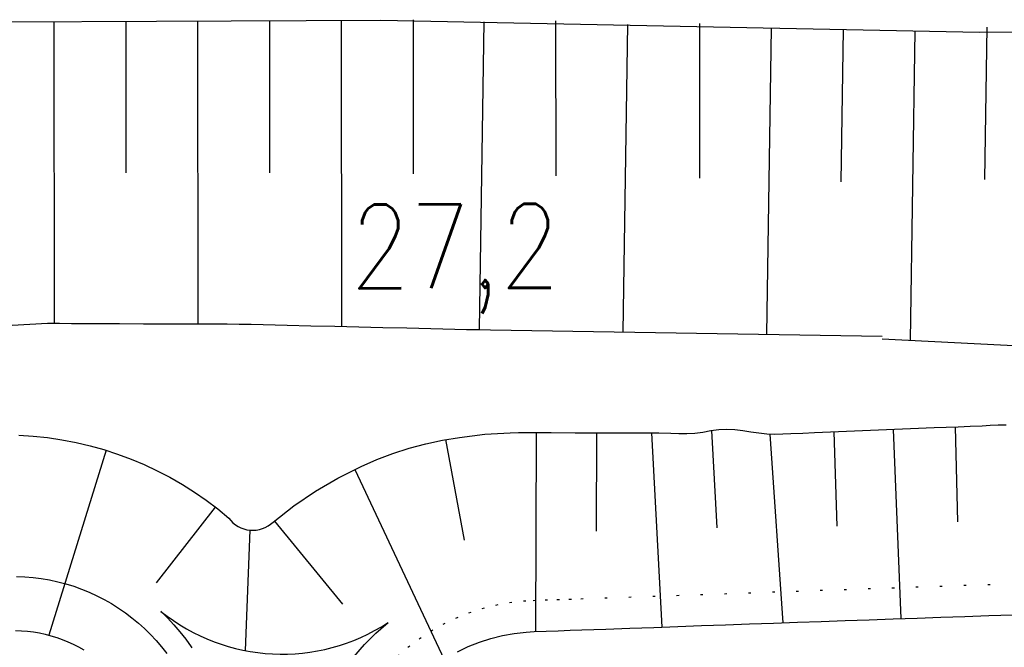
# Model space of a CAD drawing. Extents: x 0 to 1135, y 0 to 594.
# Tile 86 of 153: x 868 to 909, y 248 to 274. Entities that reach past the tile are written whole.
import ezdxf

# ---------------------------------------------------------------- set-up
doc = ezdxf.new("R2010")
doc.units = 0
doc.header["$LTSCALE"] = 2
doc.header["$MEASUREMENT"] = 0
doc.linetypes.add('PUNKTX2', pattern=[0.5, 0, -0.5])
for name, color, linetype in [('Bahnachse', 7, 'CONTINUOUS'), ('Boeschungen', 15, 'CONTINUOUS'), ('Regenrückhaltebecken', 15, 'CONTINUOUS')]:
    doc.layers.add(name, color=color, linetype=linetype)
doc.styles.add('ROMANS', font='romans.shx', dxfattribs={"width": 0.8})

msp = doc.modelspace()

# ---------------------------------------------------------------- linework, layer by layer
at = {"layer": 'Boeschungen', "linetype": 'Continuous'}
msp.add_line((903.866, 260.717), (950, 258.332), dxfattribs=at)
msp.add_line((903.866, 260.717), (950, 258.332), dxfattribs=at)
for points in [[(797.966, 273.7), (807.918, 273.742), (832.921, 273.797), (857.922, 273.902), (882.924, 274.008), (907.935, 273.513), (932.937, 273.618), (950, 273.656)], [(797.966, 273.7), (807.918, 273.742), (832.921, 273.797), (857.922, 273.902), (882.924, 274.008), (907.935, 273.513), (932.937, 273.618), (950, 273.656)], [(869.273, 273.936), (869.277, 261.362)], [(869.273, 273.936), (869.277, 261.362)], [(872.274, 273.935), (872.276, 267.64)], [(872.274, 273.935), (872.276, 267.64)], [(875.274, 273.934), (875.28, 261.337)], [(875.274, 273.934), (875.28, 261.337)], [(878.274, 273.982), (878.277, 267.641)], [(878.274, 273.982), (878.277, 267.641)], [(881.274, 273.981), (881.281, 261.23)], [(881.274, 273.981), (881.281, 261.23)], [(884.274, 274.029), (884.277, 267.595)], [(884.274, 274.029), (884.277, 267.595)], [(887.226, 273.943), (887.033, 261.118)], [(887.226, 273.943), (887.033, 261.118)], [(890.225, 273.976), (890.229, 267.51)], [(890.225, 273.976), (890.229, 267.51)], [(893.228, 273.825), (893.035, 260.999)], [(893.228, 273.825), (893.035, 260.999)], [(896.228, 273.873), (896.232, 267.411)], [(896.228, 273.873), (896.232, 267.411)], [(899.231, 273.672), (899.036, 260.904)], [(899.231, 273.672), (899.036, 260.904)], [(902.233, 273.62), (902.136, 267.268)], [(902.233, 273.62), (902.136, 267.268)], [(905.234, 273.569), (905.037, 260.657)], [(905.234, 273.569), (905.037, 260.657)], [(908.232, 273.718), (908.135, 267.365)], [(908.232, 273.718), (908.135, 267.365)], [(867.533, 261.288), (869.009, 261.362), (869.508, 261.362), (870.009, 261.356), (870.509, 261.353), (871.009, 261.351), (872.009, 261.345), (873.009, 261.341), (874.009, 261.34), (875.009, 261.338), (876.009, 261.336), (876.509, 261.334), (877.009, 261.329), (877.509, 261.319), (878.009, 261.307), (879.009, 261.283), (880.009, 261.26), (881.009, 261.236), (882.009, 261.213), (883.009, 261.19), (884.009, 261.166), (885.009, 261.143), (886.01, 261.12), (886.51, 261.108), (887.01, 261.096), (887.51, 261.087), (903.868, 260.828)], [(867.533, 261.288), (869.009, 261.362), (869.508, 261.362), (870.009, 261.356), (870.509, 261.353), (871.009, 261.351), (872.009, 261.345), (873.009, 261.341), (874.009, 261.34), (875.009, 261.338), (876.009, 261.336), (876.509, 261.334), (877.009, 261.329), (877.509, 261.319), (878.009, 261.307), (879.009, 261.283), (880.009, 261.26), (881.009, 261.236), (882.009, 261.213), (883.009, 261.19), (884.009, 261.166), (885.009, 261.143), (886.01, 261.12), (886.51, 261.108), (887.01, 261.096), (887.51, 261.087), (903.868, 260.828)]]:
    msp.add_lwpolyline(points, dxfattribs=at)
at = {"layer": 'Regenrückhaltebecken', "linetype": 'Continuous'}
for p, q in [((906.909, 257.04), (907.008, 253.081)), ((906.909, 257.04), (907.008, 253.081)), ((867.807, 256.688), (868.41, 256.651)), ((867.807, 256.688), (868.41, 256.651)), ((868.41, 256.651), (869.009, 256.588)), ((868.41, 256.651), (869.009, 256.588)), ((889.415, 256.802), (889.38, 248.499)), ((889.415, 256.802), (889.38, 248.499)), ((891.927, 256.792), (891.92, 252.69)), ((891.927, 256.792), (891.92, 252.69)), ((894.23, 256.784), (894.655, 248.684)), ((894.23, 256.784), (894.655, 248.684)), ((896.73, 256.886), (896.954, 252.829)), ((896.73, 256.886), (896.954, 252.829)), ((899.178, 256.739), (899.717, 248.862)), ((899.178, 256.739), (899.717, 248.862)), ((901.848, 256.832), (901.967, 252.889)), ((901.848, 256.832), (901.967, 252.889)), ((904.327, 256.934), (904.648, 249.035)), ((904.327, 256.934), (904.648, 249.035)), ((869.009, 256.588), (869.605, 256.5)), ((869.009, 256.588), (869.605, 256.5)), ((869.605, 256.5), (870.196, 256.388)), ((869.605, 256.5), (870.196, 256.388)), ((870.196, 256.388), (870.781, 256.251)), ((870.196, 256.388), (870.781, 256.251)), ((870.781, 256.251), (871.36, 256.09)), ((870.781, 256.251), (871.36, 256.09)), ((885.621, 256.504), (886.405, 252.304)), ((885.621, 256.504), (886.405, 252.304)), ((871.458, 256.059), (869.053, 248.35)), ((871.458, 256.059), (869.053, 248.35)), ((871.36, 256.09), (871.931, 255.905)), ((871.36, 256.09), (871.931, 255.905)), ((871.931, 255.905), (872.493, 255.696)), ((871.931, 255.905), (872.493, 255.696)), ((872.493, 255.696), (873.046, 255.464)), ((872.493, 255.696), (873.046, 255.464)), ((873.046, 255.464), (873.589, 255.21)), ((873.046, 255.464), (873.589, 255.21)), ((873.589, 255.21), (874.12, 254.933)), ((873.589, 255.21), (874.12, 254.933)), ((881.836, 255.256), (885.571, 247.331)), ((881.836, 255.256), (885.571, 247.331)), ((874.12, 254.933), (874.639, 254.634)), ((874.12, 254.933), (874.639, 254.634)), ((874.639, 254.634), (875.145, 254.314)), ((874.639, 254.634), (875.145, 254.314)), ((875.145, 254.314), (875.637, 253.973)), ((875.145, 254.314), (875.637, 253.973)), ((875.637, 253.973), (876.114, 253.611)), ((875.637, 253.973), (876.114, 253.611)), ((876.011, 253.691), (873.541, 250.525)), ((876.011, 253.691), (873.541, 250.525)), ((876.114, 253.611), (876.574, 253.228)), ((876.114, 253.611), (876.574, 253.228)), ((878.479, 253.109), (881.325, 249.646)), ((878.479, 253.109), (881.325, 249.646)), ((877.461, 252.725), (877.254, 247.702)), ((877.461, 252.725), (877.254, 247.702)), ((873.738, 249.34), (874.017, 249.066)), ((873.738, 249.34), (874.017, 249.066)), ((874.017, 249.066), (874.283, 248.78)), ((874.017, 249.066), (874.283, 248.78)), ((882.717, 248.427), (883.227, 248.869)), ((882.717, 248.427), (883.227, 248.869)), ((897.324, 248.778), (898.323, 248.813)), ((897.324, 248.778), (898.323, 248.813)), ((898.323, 248.813), (899.323, 248.848)), ((898.323, 248.813), (899.323, 248.848)), ((899.323, 248.848), (900.322, 248.883)), ((899.323, 248.848), (900.322, 248.883)), ((900.322, 248.883), (901.321, 248.918)), ((900.322, 248.883), (901.321, 248.918)), ((901.321, 248.918), (902.321, 248.953)), ((901.321, 248.918), (902.321, 248.953)), ((902.321, 248.953), (903.32, 248.989)), ((902.321, 248.953), (903.32, 248.989)), ((903.32, 248.989), (904.319, 249.024)), ((903.32, 248.989), (904.319, 249.024)), ((904.319, 249.024), (905.319, 249.059)), ((904.319, 249.024), (905.319, 249.059)), ((905.319, 249.059), (906.318, 249.094)), ((905.319, 249.059), (906.318, 249.094)), ((906.318, 249.094), (907.318, 249.129)), ((906.318, 249.094), (907.318, 249.129)), ((907.318, 249.129), (908.317, 249.164)), ((907.318, 249.129), (908.317, 249.164)), ((908.317, 249.164), (909.316, 249.199)), ((908.317, 249.164), (909.316, 249.199)), ((867.669, 248.543), (867.919, 248.533)), ((867.669, 248.543), (867.919, 248.533)), ((867.919, 248.533), (868.168, 248.513)), ((867.919, 248.533), (868.168, 248.513)), ((868.168, 248.513), (868.416, 248.482)), ((868.168, 248.513), (868.416, 248.482)), ((868.416, 248.482), (868.663, 248.44)), ((868.416, 248.482), (868.663, 248.44)), ((868.663, 248.44), (868.907, 248.387)), ((868.663, 248.44), (868.907, 248.387)), ((868.907, 248.387), (869.149, 248.324)), ((868.907, 248.387), (869.149, 248.324)), ((874.283, 248.78), (874.537, 248.484)), ((874.283, 248.78), (874.537, 248.484)), ((874.537, 248.484), (874.778, 248.176)), ((874.537, 248.484), (874.778, 248.176)), ((882.238, 247.953), (882.717, 248.427)), ((882.238, 247.953), (882.717, 248.427)), ((888.003, 248.331), (888.494, 248.421)), ((888.003, 248.331), (888.494, 248.421)), ((888.494, 248.421), (888.991, 248.477)), ((888.494, 248.421), (888.991, 248.477)), ((888.991, 248.477), (889.328, 248.497)), ((888.991, 248.477), (889.328, 248.497)), ((889.329, 248.497), (889.828, 248.516)), ((889.329, 248.497), (889.828, 248.516)), ((889.828, 248.516), (890.328, 248.532)), ((889.828, 248.516), (890.328, 248.532)), ((890.328, 248.532), (890.828, 248.549)), ((890.328, 248.532), (890.828, 248.549)), ((890.828, 248.549), (891.327, 248.567)), ((890.828, 248.549), (891.327, 248.567)), ((891.327, 248.567), (892.327, 248.602)), ((891.327, 248.567), (892.327, 248.602)), ((892.327, 248.602), (893.326, 248.637)), ((892.327, 248.602), (893.326, 248.637)), ((893.326, 248.637), (894.326, 248.672)), ((893.326, 248.637), (894.326, 248.672)), ((894.326, 248.672), (895.325, 248.707)), ((894.326, 248.672), (895.325, 248.707)), ((895.325, 248.707), (896.324, 248.743)), ((895.325, 248.707), (896.324, 248.743)), ((896.324, 248.743), (897.324, 248.778)), ((896.324, 248.743), (897.324, 248.778)), ((869.149, 248.324), (869.388, 248.25)), ((869.149, 248.324), (869.388, 248.25)), ((869.388, 248.25), (869.623, 248.166)), ((869.388, 248.25), (869.623, 248.166)), ((869.623, 248.166), (869.855, 248.072)), ((869.623, 248.166), (869.855, 248.072)), ((869.855, 248.072), (870.082, 247.968)), ((869.855, 248.072), (870.082, 247.968)), ((874.778, 248.176), (875.005, 247.858)), ((874.778, 248.176), (875.005, 247.858)), ((886.578, 247.869), (887.042, 248.054)), ((886.578, 247.869), (887.042, 248.054)), ((887.042, 248.054), (887.518, 248.208)), ((887.042, 248.054), (887.518, 248.208)), ((887.518, 248.208), (888.003, 248.331)), ((887.518, 248.208), (888.003, 248.331)), ((870.082, 247.968), (870.305, 247.854)), ((870.082, 247.968), (870.305, 247.854)), ((870.305, 247.854), (870.522, 247.731)), ((870.305, 247.854), (870.522, 247.731)), ((875.005, 247.858), (875.028, 247.823)), ((875.005, 247.858), (875.028, 247.823)), ((881.791, 247.447), (882.238, 247.953)), ((881.791, 247.447), (882.238, 247.953)), ((886.127, 247.653), (886.578, 247.869)), ((886.127, 247.653), (886.578, 247.869))]:
    msp.add_line(p, q, dxfattribs=at)
for points in [[(889.037, 256.804), (890.037, 256.8), (891.038, 256.795), (892.039, 256.791), (893.04, 256.787), (893.54, 256.784), (894.04, 256.783), (894.541, 256.785), (895.041, 256.779), (895.376, 256.766), (895.71, 256.759), (896.042, 256.775), (896.374, 256.822), (896.705, 256.882), (897.037, 256.929), (897.371, 256.943), (897.705, 256.926), (898.039, 256.888), (898.375, 256.835), (898.71, 256.783), (899.045, 256.746), (899.377, 256.735), (899.711, 256.743), (900.045, 256.759), (900.545, 256.78), (901.044, 256.8), (902.043, 256.841), (903.043, 256.882), (904.042, 256.923), (905.041, 256.964), (906.04, 257.005), (906.54, 257.026), (907.039, 257.045), (907.539, 257.064), (908.038, 257.086), (908.37, 257.106), (908.703, 257.122), (909.038, 257.127)], [(889.037, 256.804), (890.037, 256.8), (891.038, 256.795), (892.039, 256.791), (893.04, 256.787), (893.54, 256.784), (894.04, 256.783), (894.541, 256.785), (895.041, 256.779), (895.376, 256.766), (895.71, 256.759), (896.042, 256.775), (896.374, 256.822), (896.705, 256.882), (897.037, 256.929), (897.371, 256.943), (897.705, 256.926), (898.039, 256.888), (898.375, 256.835), (898.71, 256.783), (899.045, 256.746), (899.377, 256.735), (899.711, 256.743), (900.045, 256.759), (900.545, 256.78), (901.044, 256.8), (902.043, 256.841), (903.043, 256.882), (904.042, 256.923), (905.041, 256.964), (906.04, 257.005), (906.54, 257.026), (907.039, 257.045), (907.539, 257.064), (908.038, 257.086), (908.37, 257.106), (908.703, 257.122), (909.038, 257.127)], [(878.424, 253.064), (879.286, 253.737), (880.192, 254.349), (881.13, 254.896), (882.101, 255.382), (882.76, 255.67), (883.432, 255.928), (884.115, 256.151), (884.805, 256.334), (885.504, 256.482), (886.209, 256.6), (887.263, 256.727), (888.322, 256.792), (888.679, 256.8), (889.036, 256.804)], [(878.424, 253.064), (879.286, 253.737), (880.192, 254.349), (881.13, 254.896), (882.101, 255.382), (882.76, 255.67), (883.432, 255.928), (884.115, 256.151), (884.805, 256.334), (885.504, 256.482), (886.209, 256.6), (887.263, 256.727), (888.322, 256.792), (888.679, 256.8), (889.036, 256.804)], [(867.708, 250.793), (868.055, 250.779), (868.401, 250.751), (868.746, 250.707), (869.089, 250.649), (869.429, 250.576), (869.765, 250.488), (870.097, 250.385), (870.425, 250.269), (870.747, 250.138), (871.063, 249.993), (871.372, 249.835), (871.675, 249.663), (871.969, 249.479), (872.256, 249.282), (872.533, 249.072), (872.801, 248.851), (873.06, 248.619), (873.308, 248.375), (873.545, 248.121), (873.771, 247.857), (873.985, 247.583)], [(867.708, 250.793), (868.055, 250.779), (868.401, 250.751), (868.746, 250.707), (869.089, 250.649), (869.429, 250.576), (869.765, 250.488), (870.097, 250.385), (870.425, 250.269), (870.747, 250.138), (871.063, 249.993), (871.372, 249.835), (871.675, 249.663), (871.969, 249.479), (872.256, 249.282), (872.533, 249.072), (872.801, 248.851), (873.06, 248.619), (873.308, 248.375), (873.545, 248.121), (873.771, 247.857), (873.985, 247.583)]]:
    msp.add_lwpolyline(points, dxfattribs=at)
at = {"layer": 'Regenrückhaltebecken', "linetype": 'PUNKTX2'}
for points in [[(889.283, 249.796), (889.783, 249.815), (890.282, 249.831), (890.782, 249.848), (891.282, 249.866), (892.281, 249.901), (893.281, 249.936), (894.28, 249.971), (895.279, 250.007), (896.279, 250.042), (897.278, 250.077), (898.277, 250.112), (899.277, 250.147), (900.276, 250.182), (901.276, 250.217), (902.275, 250.253), (903.274, 250.288), (904.274, 250.323), (905.273, 250.358), (906.273, 250.393), (907.272, 250.428), (908.271, 250.463), (909.271, 250.499)], [(889.283, 249.796), (889.783, 249.815), (890.282, 249.831), (890.782, 249.848), (891.282, 249.866), (892.281, 249.901), (893.281, 249.936), (894.28, 249.971), (895.279, 250.007), (896.279, 250.042), (897.278, 250.077), (898.277, 250.112), (899.277, 250.147), (900.276, 250.182), (901.276, 250.217), (902.275, 250.253), (903.274, 250.288), (904.274, 250.323), (905.273, 250.358), (906.273, 250.393), (907.272, 250.428), (908.271, 250.463), (909.271, 250.499)], [(883.614, 247.459), (884.057, 247.842), (884.525, 248.196), (885.016, 248.518), (885.527, 248.806), (886.056, 249.059), (886.6, 249.277), (887.158, 249.458), (887.727, 249.601), (888.304, 249.707), (888.887, 249.773), (889.283, 249.796)], [(883.614, 247.459), (884.057, 247.842), (884.525, 248.196), (885.016, 248.518), (885.527, 248.806), (886.056, 249.059), (886.6, 249.277), (887.158, 249.458), (887.727, 249.601), (888.304, 249.707), (888.887, 249.773), (889.283, 249.796)]]:
    msp.add_lwpolyline(points, dxfattribs=at)
at = {"layer": 'Regenrückhaltebecken', "linetype": 'Continuous'}
for centre, radius, start, end in [((877.57, 253.953), 1.232, 216.0376, 313.8534), ((877.57, 253.953), 1.232, 216.0376, 313.8534), ((878.806, 255.629), 8.077, 231.1363, 303.1794), ((878.806, 255.629), 8.077, 231.1363, 303.1794)]:
    msp.add_arc(centre, radius, start, end, dxfattribs=at)

# ---------------------------------------------------------------- texts
at = {"layer": 'Bahnachse', "linetype": 'Continuous', "style": 'ROMANS', "oblique": 360, "width": 0.8334}
msp.add_text('27,2', height=3.5, rotation=0.1951, dxfattribs=at).set_placement((881.656, 262.814))
msp.add_text('27,2', height=3.5, rotation=0.1951, dxfattribs=at).set_placement((881.656, 262.814))

doc.saveas('drawing.dxf')
